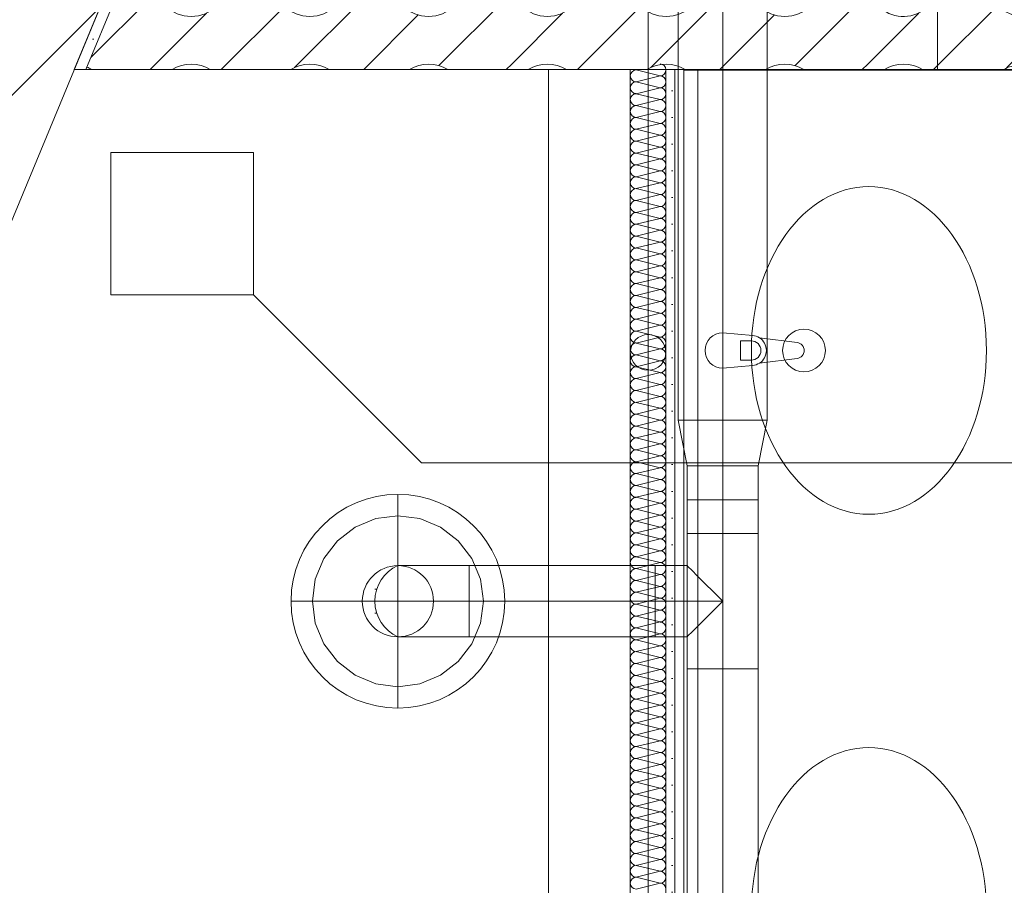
# Model space of a CAD drawing. Header units: metres. Extents: x -89 to 754, y -195 to 69.
# Tile 188 of 256: x 17.31 to 18.69, y 18.95 to 20.16. Entities that reach past the tile are written whole.
import ezdxf

# ---------------------------------------------------------------- set-up
doc = ezdxf.new("R2010")
doc.units = ezdxf.units.M
doc.header["$MEASUREMENT"] = 0
doc.linetypes.add('STRICHPUNKT2', pattern=[12.7, 6.35, -3.175, 0, -3.175])
for name, color, linetype in [('10 Wand außen', 7, 'Continuous'), ('70 Entwässerung_Schmutzwasser', 7, 'Continuous'), ('70 Lüftung', 7, 'Continuous'), ('95 Ausführungsplanung Bemaßung', 7, 'Continuous'), ('Abbruch_70 Entwässerung_Schmutzwasser', 7, 'Continuous'), ('Neubau_10 Wand außen', 7, 'Continuous'), ('Neubau_10 Wand innen', 7, 'Continuous'), ('Neubau_50 Möblierung', 7, 'Continuous'), ('Neubau_95 Ausführungsplanung Bemaßung', 7, 'Continuous')]:
    doc.layers.add(name, color=color, linetype=linetype)
doc.styles.add('ERSTELLTER_STIL_3', font='ARIALN.TTF')
doc.linetypes.add('Abbruch 1', pattern='A,0,[1,995_ARC_230 ERW_GR_EG_2607291.Shx,S=0.001984,R=0,X=0,Y=0],-0.25,0', length=0.25)
doc.dimstyles.new('ERSTELLTER_STIL__4', dxfattribs={"dimtxt": 0.15, "dimasz": 0.095143, "dimexe": 0.18, "dimexo": 0.0625, "dimgap": 0, "dimtad": 1, "dimzin": 0, "dimdsep": 46, "dimtxsty": 'ERSTELLTER_STIL_3', "dimblk": 'ARROWHEAD_6', "dimblk1": 'ARROWHEAD_6', "dimblk2": 'ARROWHEAD_6', "dimcen": 0.09, "dimse1": 1, "dimse2": 1, "dimclrd": 7, "dimclre": 7, "dimclrt": 7, "dimazin": 0, "dimtfac": 1, "dimtdec": 4, "dimtmove": 0, "dimatfit": 3, "dimfxl": 1, "dimtolj": 1, "dimtzin": 0, "dimarcsym": 0})
doc.dimstyles.new('ERSTELLTER_STIL__7', dxfattribs={"dimtxt": 0.125, "dimasz": 0.091787, "dimexe": 0.18, "dimexo": 0.04, "dimgap": 0, "dimtad": 1, "dimtih": 1, "dimtoh": 1, "dimzin": 0, "dimdsep": 46, "dimtxsty": 'ERSTELLTER_STIL_3', "dimblk": 'ARROWHEAD_5', "dimblk1": 'ARROWHEAD_5', "dimblk2": 'ARROWHEAD_5', "dimcen": 0.09, "dimclrd": 7, "dimclre": 7, "dimclrt": 7, "dimazin": 0, "dimtfac": 1, "dimtdec": 4, "dimtmove": 0, "dimatfit": 3, "dimfxl": 1, "dimtolj": 1, "dimtzin": 0, "dimarcsym": 0})
doc.dimstyles.new('ERSTELLTER_STIL__8', dxfattribs={"dimtxt": 0.125, "dimasz": 0.091787, "dimexe": 0.18, "dimexo": 0.04, "dimgap": 0, "dimtad": 1, "dimtih": 1, "dimtoh": 1, "dimzin": 0, "dimdsep": 46, "dimtxsty": 'ERSTELLTER_STIL_3', "dimblk": 'ARROWHEAD_5', "dimblk1": 'ARROWHEAD_5', "dimblk2": 'ARROWHEAD_5', "dimcen": 0.09, "dimclrd": 7, "dimclre": 7, "dimclrt": 7, "dimazin": 0, "dimtfac": 1, "dimtdec": 4, "dimtmove": 2, "dimatfit": 3, "dimfxl": 1, "dimtolj": 1, "dimtzin": 0, "dimarcsym": 0})
pattern_1 = [(0, (0, 0), (0, 0.0375), [0, -0.0375])]

# ---------------------------------------------------------------- blocks, each defined once
blk = doc.blocks.new('*X123')
at = {"layer": '10 Wand außen', "color": 250, "linetype": 'Continuous', "lineweight": 18, "true_color": 0x1f1f1f}
for p, q in [((17.5, 20.3), (17.5322, 20.3322)), ((17.5645, 20.2645), (17.6322, 20.3322)), ((17.5951, 20.1951), (17.7322, 20.3322)), ((17.752, 20.252), (17.8322, 20.3322)), ((17.8618, 20.2618), (17.9322, 20.3322)), ((18, 20.3), (18.0322, 20.3322)), ((18.0645, 20.2645), (18.1322, 20.3322)), ((18.0951, 20.1951), (18.2322, 20.3322)), ((18.252, 20.252), (18.3322, 20.3322)), ((18.3618, 20.2618), (18.4322, 20.3322)), ((18.5, 20.3), (18.5322, 20.3322)), ((17.4798, 20.2798), (17.5, 20.3)), ((17.9312, 20.2312), (18, 20.3)), ((18.4312, 20.2312), (18.5, 20.3)), ((18.5645, 20.2645), (18.5977, 20.2977)), ((17.6951, 20.0951), (17.8382, 20.2382)), ((18.1951, 20.0951), (18.3382, 20.2382)), ((17.4091, 20.1091), (17.5, 20.2)), ((17.5, 20.2), (17.5022, 20.2022)), ((17.8978, 20.0978), (18, 20.2)), ((18, 20.2), (18.0022, 20.2022)), ((18.3978, 20.0978), (18.5, 20.2)), ((18.5, 20.2), (18.5022, 20.2022)), ((18.5951, 20.1951), (18.5977, 20.1977)), ((17.5, 20.1), (17.5715, 20.1715)), ((17.5922, 20.0922), (17.6813, 20.1813)), ((17.7922, 20.0922), (17.8688, 20.1688)), ((18, 20.1), (18.0715, 20.1715)), ((18.0922, 20.0922), (18.1813, 20.1813)), ((18.2922, 20.0922), (18.3688, 20.1688)), ((18.5, 20.1), (18.5715, 20.1715)), ((17.4922, 20.0922), (17.5, 20.1)), ((17.9922, 20.0922), (18, 20.1)), ((18.4922, 20.0922), (18.5, 20.1)), ((18.5922, 20.0922), (18.5977, 20.0977))]:
    blk.add_line(p, q, dxfattribs=at)
for centre in [(17.55, 20.2167), (17.7167, 20.2167), (17.8833, 20.2167), (18.05, 20.2167), (18.2167, 20.2167), (18.3833, 20.2167)]:
    blk.add_circle(centre, 0.05, dxfattribs=at)
for centre, start, end in [((18.55, 20.2167), 17.5996, 342.4004), ((17.55, 20.05), 57.588, 122.412), ((17.7167, 20.05), 57.588, 122.412), ((17.8833, 20.05), 57.588, 122.412), ((18.05, 20.05), 57.588, 122.412), ((18.2167, 20.05), 57.588, 122.412), ((18.3833, 20.05), 57.588, 122.412), ((18.55, 20.05), 57.588, 122.412), ((17.3833, 20.05), 57.588, 66.1548)]:
    blk.add_arc(centre, 0.05, start, end, dxfattribs=at)
blk = doc.blocks.new('*X127')
at = {"layer": 'Neubau_10 Wand außen', "color": 8, "linetype": 'Continuous', "lineweight": 9}
for p, q in [((18.5977, 20.1977), (18.6322, 20.2322)), ((18.5997, 20.2114), (18.5977, 20.2311)), ((18.6691, 20.2321), (18.6669, 20.2114)), ((18.6692, 20.2322), (18.6691, 20.2321)), ((18.6951, 20.0951), (18.8322, 20.2322)), ((18.7642, 20.2321), (18.7642, 20.2322)), ((18.7664, 20.2114), (18.7642, 20.2321)), ((18.8358, 20.2321), (18.8336, 20.2114)), ((18.8358, 20.2322), (18.8358, 20.2321)), ((18.9309, 20.2321), (18.9308, 20.2322)), ((18.9331, 20.2114), (18.9309, 20.2321)), ((18.9312, 20.2312), (18.9322, 20.2322)), ((19.0024, 20.2321), (19.0003, 20.2114)), ((19.0025, 20.2322), (19.0024, 20.2321)), ((19.0976, 20.2321), (19.0975, 20.2322)), ((19.0997, 20.2114), (19.0976, 20.2321)), ((18.5977, 20.2051), (18.5997, 20.2114)), ((18.6669, 20.2114), (18.6734, 20.1917)), ((18.76, 20.1917), (18.7664, 20.2114)), ((18.8336, 20.2114), (18.84, 20.1917)), ((18.9266, 20.1917), (18.9331, 20.2114)), ((19.0003, 20.2114), (19.0067, 20.1917)), ((19.0933, 20.1917), (19.0997, 20.2114)), ((18.8978, 20.0978), (19, 20.2)), ((19, 20.2), (19.0022, 20.2022)), ((19.0951, 20.1951), (19.1077, 20.2077)), ((18.6734, 20.1917), (18.6873, 20.1762)), ((18.7461, 20.1762), (18.76, 20.1917)), ((18.84, 20.1917), (18.8539, 20.1762)), ((18.9127, 20.1762), (18.9266, 20.1917)), ((19.0067, 20.1917), (19.0206, 20.1762)), ((19.0794, 20.1762), (19.0933, 20.1917)), ((18.5977, 20.0977), (18.6813, 20.1813)), ((18.6873, 20.1762), (18.7063, 20.1678)), ((18.7271, 20.1678), (18.7461, 20.1762)), ((18.7922, 20.0922), (18.8688, 20.1688)), ((18.8539, 20.1762), (18.8729, 20.1678)), ((18.8937, 20.1678), (18.9127, 20.1762)), ((19, 20.1), (19.0715, 20.1715)), ((19.0206, 20.1762), (19.0396, 20.1678)), ((19.0604, 20.1678), (19.0794, 20.1762)), ((18.7063, 20.1678), (18.7271, 20.1678)), ((18.8729, 20.1678), (18.8937, 20.1678)), ((19.0396, 20.1678), (19.0604, 20.1678)), ((18.7167, 20.1), (18.6963, 20.0957)), ((18.737, 20.0957), (18.7167, 20.1)), ((18.8833, 20.1), (18.863, 20.0957)), ((18.9037, 20.0957), (18.8833, 20.1)), ((18.9922, 20.0922), (19, 20.1)), ((19.05, 20.1), (19.0297, 20.0957)), ((19.0703, 20.0957), (19.05, 20.1)), ((19.0922, 20.0922), (19.1077, 20.1077)), ((18.6963, 20.0957), (18.6916, 20.0922)), ((18.7418, 20.0922), (18.737, 20.0957)), ((18.863, 20.0957), (18.8582, 20.0922)), ((18.9084, 20.0922), (18.9037, 20.0957)), ((19.0297, 20.0957), (19.0249, 20.0922)), ((19.0751, 20.0922), (19.0703, 20.0957))]:
    blk.add_line(p, q, dxfattribs=at)
blk = doc.blocks.new('Mehrfach Waschbecken 27[38]_1', base_point=(18.2415, 18.5167))
at = {"layer": 'Neubau_50 Möblierung', "color": 254, "linetype": 'Continuous', "lineweight": 18, "true_color": 0xdfdfdf}
for p, q in [((18.2415, 16.9419), (18.2415, 20.0915)), ((18.7615, 20.0915), (18.2415, 20.0915)), ((18.2615, 16.9419), (18.2615, 20.0915)), ((18.3213, 19.7114), (18.3362, 19.7114)), ((18.3213, 19.6842), (18.3213, 19.7114)), ((18.3362, 19.6842), (18.3213, 19.6842))]:
    blk.add_line(p, q, dxfattribs=at)
at = {"layer": 'Neubau_50 Möblierung', "color": 254, "linetype": 'Continuous', "lineweight": 18, "true_color": 0xdfdfdf, "flags": 128}
blk.add_lwpolyline([(18.2964, 19.6728), (18.3383, 19.6768, 0.12102), (18.3478, 19.6801), (18.4008, 19.6867, 0.882566), (18.4008, 19.7089), (18.3478, 19.7155, 0.12102), (18.3383, 19.7188), (18.2964, 19.7228, 1)], format="xyb", close=True, dxfattribs=at)
at = {"layer": 'Neubau_50 Möblierung', "color": 254, "linetype": 'Continuous', "lineweight": 18, "true_color": 0xdfdfdf}
blk.add_circle((18.4103, 19.6978), 0.03, dxfattribs=at)
for centre, radius, start, end in [((18.3364, 19.6978), 0.0211, 302.771, 57.229), ((18.3362, 19.6978), 0.0136, 270, 90)]:
    blk.add_arc(centre, radius, start, end, dxfattribs=at)
for centre in [(18.5014, 19.6978), (18.5014, 18.9104)]:
    blk.add_ellipse(centre, major_axis=(0, 0.23), ratio=0.717391, dxfattribs=at)
blk = doc.blocks.new('*X462')
at = {"layer": 'Neubau_10 Wand innen', "color": 8, "linetype": 'Continuous', "lineweight": 9}
for p, q in [((18.177, 20.0922), (18.1748, 20.0917)), ((18.2082, 20.0833), (18.1748, 20.0917)), ((18.2082, 20.0833), (18.1748, 20.075)), ((18.2082, 20.0667), (18.1748, 20.075)), ((18.2082, 20.0667), (18.1748, 20.0583)), ((18.2082, 20.05), (18.1748, 20.0583)), ((18.2082, 20.05), (18.1748, 20.0417)), ((18.2082, 20.0333), (18.1748, 20.0417)), ((18.2082, 20.0333), (18.1748, 20.025)), ((18.2082, 20.0167), (18.1748, 20.025)), ((18.2082, 20.0167), (18.1748, 20.0083)), ((18.2082, 20), (18.1748, 20.0083)), ((18.2082, 20), (18.1748, 19.9917)), ((18.2082, 19.9833), (18.1748, 19.9917)), ((18.2082, 19.9833), (18.1748, 19.975)), ((18.2082, 19.9667), (18.1748, 19.975)), ((18.2082, 19.9667), (18.1748, 19.9583)), ((18.2082, 19.95), (18.1748, 19.9583)), ((18.2082, 19.95), (18.1748, 19.9417)), ((18.2082, 19.9333), (18.1748, 19.9417)), ((18.2082, 19.9333), (18.1748, 19.925)), ((18.2082, 19.9167), (18.1748, 19.925)), ((18.2082, 19.9167), (18.1748, 19.9083)), ((18.2082, 19.9), (18.1748, 19.9083)), ((18.2082, 19.9), (18.1748, 19.8917)), ((18.2082, 19.8833), (18.1748, 19.8917)), ((18.2082, 19.8833), (18.1748, 19.875)), ((18.2082, 19.8667), (18.1748, 19.875)), ((18.2082, 19.8667), (18.1748, 19.8583)), ((18.2082, 19.85), (18.1748, 19.8583)), ((18.2082, 19.85), (18.1748, 19.8417)), ((18.2082, 19.8333), (18.1748, 19.8417)), ((18.2082, 19.8333), (18.1748, 19.825)), ((18.2082, 19.8167), (18.1748, 19.825)), ((18.2082, 19.8167), (18.1748, 19.8083)), ((18.2082, 19.8), (18.1748, 19.8083)), ((18.2082, 19.8), (18.1748, 19.7917)), ((18.2082, 19.7833), (18.1748, 19.7917)), ((18.2082, 19.7833), (18.1748, 19.775)), ((18.2082, 19.7667), (18.1748, 19.775)), ((18.2082, 19.7667), (18.1748, 19.7583)), ((18.2082, 19.75), (18.1748, 19.7583)), ((18.2082, 19.75), (18.1748, 19.7417)), ((18.2082, 19.7333), (18.1748, 19.7417)), ((18.2082, 19.7333), (18.1748, 19.725)), ((18.2082, 19.7167), (18.1748, 19.725)), ((18.2082, 19.7167), (18.1748, 19.7083)), ((18.2082, 19.7), (18.1748, 19.7083)), ((18.2082, 19.7), (18.1748, 19.6917)), ((18.2082, 19.6833), (18.1748, 19.6917)), ((18.2082, 19.6833), (18.1748, 19.675)), ((18.2082, 19.6667), (18.1748, 19.675)), ((18.2082, 19.6667), (18.1748, 19.6583)), ((18.2082, 19.65), (18.1748, 19.6583)), ((18.2082, 19.65), (18.1748, 19.6417)), ((18.2082, 19.6333), (18.1748, 19.6417)), ((18.2082, 19.6333), (18.1748, 19.625)), ((18.2082, 19.6167), (18.1748, 19.625)), ((18.2082, 19.6167), (18.1748, 19.6083)), ((18.2082, 19.6), (18.1748, 19.6083)), ((18.2082, 19.6), (18.1748, 19.5917)), ((18.2082, 19.5833), (18.1748, 19.5917)), ((18.2082, 19.5833), (18.1748, 19.575)), ((18.2082, 19.5667), (18.1748, 19.575)), ((18.2082, 19.5667), (18.1748, 19.5583)), ((18.2082, 19.55), (18.1748, 19.5583)), ((18.2082, 19.55), (18.1748, 19.5417)), ((18.2082, 19.5333), (18.1748, 19.5417)), ((18.2082, 19.5333), (18.1748, 19.525)), ((18.2082, 19.5167), (18.1748, 19.525)), ((18.2082, 19.5167), (18.1748, 19.5083)), ((18.2082, 19.5), (18.1748, 19.5083)), ((18.2082, 19.5), (18.1748, 19.4917)), ((18.2082, 19.4833), (18.1748, 19.4917)), ((18.2082, 19.4833), (18.1748, 19.475)), ((18.2082, 19.4667), (18.1748, 19.475)), ((18.2082, 19.4667), (18.1748, 19.4583)), ((18.2082, 19.45), (18.1748, 19.4583)), ((18.2082, 19.45), (18.1748, 19.4417)), ((18.2082, 19.4333), (18.1748, 19.4417)), ((18.2082, 19.4333), (18.1748, 19.425)), ((18.2082, 19.4167), (18.1748, 19.425)), ((18.2082, 19.4167), (18.1748, 19.4083)), ((18.2082, 19.4), (18.1748, 19.4083)), ((18.2082, 19.4), (18.1748, 19.3917)), ((18.2082, 19.3833), (18.1748, 19.3917)), ((18.2082, 19.3833), (18.1748, 19.375)), ((18.2082, 19.3667), (18.1748, 19.375)), ((18.2082, 19.3667), (18.1748, 19.3583)), ((18.2082, 19.35), (18.1748, 19.3583)), ((18.2082, 19.35), (18.1748, 19.3417)), ((18.2082, 19.3333), (18.1748, 19.3417)), ((18.2082, 19.3333), (18.1748, 19.325)), ((18.2082, 19.3167), (18.1748, 19.325)), ((18.2082, 19.3167), (18.1748, 19.3083)), ((18.2082, 19.3), (18.1748, 19.3083)), ((18.2082, 19.3), (18.1748, 19.2917)), ((18.2082, 19.2833), (18.1748, 19.2917)), ((18.2082, 19.2833), (18.1748, 19.275)), ((18.2082, 19.2667), (18.1748, 19.275)), ((18.2082, 19.2667), (18.1748, 19.2583)), ((18.2082, 19.25), (18.1748, 19.2583)), ((18.2082, 19.25), (18.1748, 19.2417)), ((18.2082, 19.2333), (18.1748, 19.2417)), ((18.2082, 19.2333), (18.1748, 19.225)), ((18.2082, 19.2167), (18.1748, 19.225)), ((18.2082, 19.2167), (18.1748, 19.2083)), ((18.2082, 19.2), (18.1748, 19.2083)), ((18.2082, 19.2), (18.1748, 19.1917)), ((18.2082, 19.1833), (18.1748, 19.1917)), ((18.2082, 19.1833), (18.1748, 19.175)), ((18.2082, 19.1667), (18.1748, 19.175)), ((18.2082, 19.1667), (18.1748, 19.1583)), ((18.2082, 19.15), (18.1748, 19.1583)), ((18.2082, 19.15), (18.1748, 19.1417)), ((18.2082, 19.1333), (18.1748, 19.1417)), ((18.2082, 19.1333), (18.1748, 19.125)), ((18.2082, 19.1167), (18.1748, 19.125)), ((18.2082, 19.1167), (18.1748, 19.1083)), ((18.2082, 19.1), (18.1748, 19.1083)), ((18.2082, 19.1), (18.1748, 19.0917)), ((18.2082, 19.0833), (18.1748, 19.0917)), ((18.2082, 19.0833), (18.1748, 19.075)), ((18.2082, 19.0667), (18.1748, 19.075)), ((18.2082, 19.0667), (18.1748, 19.0583)), ((18.2082, 19.05), (18.1748, 19.0583)), ((18.2082, 19.05), (18.1748, 19.0417)), ((18.2082, 19.0333), (18.1748, 19.0417)), ((18.2082, 19.0333), (18.1748, 19.025)), ((18.2082, 19.0167), (18.1748, 19.025)), ((18.2082, 19.0167), (18.1748, 19.0083)), ((18.2082, 19), (18.1748, 19.0083)), ((18.2082, 19), (18.1748, 18.9917)), ((18.2082, 18.9833), (18.1748, 18.9917)), ((18.2082, 18.9833), (18.1748, 18.975)), ((18.2082, 18.9667), (18.1748, 18.975)), ((18.2082, 18.9667), (18.1748, 18.9583)), ((18.2082, 18.95), (18.1748, 18.9583)), ((18.2082, 18.95), (18.1748, 18.9417))]:
    blk.add_line(p, q, dxfattribs=at)
for centre, start, end in [((18.2082, 20.0917), 3.7437, 90), ((18.1748, 20.0833), 90, 180), ((18.1748, 20.1), 249.1809, 270), ((18.2082, 20.0917), 270, 0), ((18.1748, 20.0833), 180, 270), ((18.1748, 20.0667), 90, 180), ((18.2082, 20.075), 0, 90), ((18.2082, 20.075), 270, 0), ((18.1748, 20.0667), 180, 270), ((18.1748, 20.05), 90, 180), ((18.2082, 20.0583), 0, 90), ((18.2082, 20.0583), 270, 0), ((18.1748, 20.05), 180, 270), ((18.2082, 20.0417), 0, 90), ((18.1748, 20.0333), 90, 180), ((18.1748, 20.0333), 180, 270), ((18.2082, 20.0417), 270, 0), ((18.2082, 20.025), 0, 90), ((18.1748, 20.0167), 90, 180), ((18.1748, 20.0167), 180, 270), ((18.2082, 20.025), 270, 0), ((18.2082, 20.0083), 0, 90), ((18.1748, 20), 90, 180), ((18.2082, 20.0083), 270, 0), ((18.1748, 20), 180, 270), ((18.1748, 19.9833), 90, 180), ((18.2082, 19.9917), 0, 90), ((18.2082, 19.9917), 270, 0), ((18.1748, 19.9833), 180, 270), ((18.1748, 19.9667), 90, 180), ((18.2082, 19.975), 0, 90), ((18.2082, 19.975), 270, 0), ((18.1748, 19.9667), 180, 270), ((18.2082, 19.9583), 0, 90), ((18.1748, 19.95), 90, 180), ((18.1748, 19.95), 180, 270), ((18.2082, 19.9583), 270, 0), ((18.2082, 19.9417), 0, 90), ((18.1748, 19.9333), 90, 180), ((18.1748, 19.9333), 180, 270), ((18.2082, 19.9417), 270, 0), ((18.2082, 19.925), 0, 90), ((18.1748, 19.9167), 90, 180), ((18.2082, 19.925), 270, 0), ((18.1748, 19.9167), 180, 270), ((18.1748, 19.9), 90, 180), ((18.2082, 19.9083), 0, 90), ((18.2082, 19.9083), 270, 0), ((18.1748, 19.9), 180, 270), ((18.1748, 19.8833), 90, 180), ((18.2082, 19.8917), 0, 90), ((18.2082, 19.8917), 270, 0), ((18.1748, 19.8833), 180, 270), ((18.2082, 19.875), 0, 90), ((18.1748, 19.8667), 90, 180), ((18.1748, 19.8667), 180, 270), ((18.2082, 19.875), 270, 0), ((18.2082, 19.8583), 0, 90), ((18.1748, 19.85), 90, 180), ((18.1748, 19.85), 180, 270), ((18.2082, 19.8583), 270, 0), ((18.2082, 19.8417), 0, 90), ((18.1748, 19.8333), 90, 180), ((18.2082, 19.8417), 270, 0), ((18.1748, 19.8333), 180, 270), ((18.1748, 19.8167), 90, 180), ((18.2082, 19.825), 0, 90), ((18.2082, 19.825), 270, 0), ((18.1748, 19.8167), 180, 270), ((18.2082, 19.8083), 0, 90), ((18.1748, 19.8), 90, 180), ((18.1748, 19.8), 180, 270), ((18.2082, 19.8083), 270, 0), ((18.2082, 19.7917), 0, 90), ((18.1748, 19.7833), 90, 180), ((18.1748, 19.7833), 180, 270), ((18.2082, 19.7917), 270, 0), ((18.2082, 19.775), 0, 90), ((18.1748, 19.7667), 90, 180), ((18.2082, 19.775), 270, 0), ((18.1748, 19.7667), 180, 270), ((18.1748, 19.75), 90, 180), ((18.2082, 19.7583), 0, 90), ((18.2082, 19.7583), 270, 0), ((18.1748, 19.75), 180, 270), ((18.1748, 19.7333), 90, 180), ((18.2082, 19.7417), 0, 90), ((18.2082, 19.7417), 270, 0), ((18.1748, 19.7333), 180, 270), ((18.2082, 19.725), 0, 90), ((18.1748, 19.7167), 90, 180), ((18.1748, 19.7167), 180, 270), ((18.2082, 19.725), 270, 0), ((18.2082, 19.7083), 0, 90), ((18.1748, 19.7), 90, 180), ((18.1748, 19.7), 180, 270), ((18.2082, 19.7083), 270, 0), ((18.2082, 19.6917), 0, 90), ((18.1748, 19.6833), 90, 180), ((18.2082, 19.6917), 270, 0), ((18.1748, 19.6833), 180, 270), ((18.1748, 19.6667), 90, 180), ((18.2082, 19.675), 0, 90), ((18.2082, 19.675), 270, 0), ((18.1748, 19.6667), 180, 270), ((18.1748, 19.65), 90, 180), ((18.2082, 19.6583), 0, 90), ((18.2082, 19.6583), 270, 0), ((18.1748, 19.65), 180, 270), ((18.2082, 19.6417), 0, 90), ((18.1748, 19.6333), 90, 180), ((18.1748, 19.6333), 180, 270), ((18.2082, 19.6417), 270, 0), ((18.2082, 19.625), 0, 90), ((18.1748, 19.6167), 90, 180), ((18.1748, 19.6167), 180, 270), ((18.2082, 19.625), 270, 0), ((18.2082, 19.6083), 0, 90), ((18.1748, 19.6), 90, 180), ((18.2082, 19.6083), 270, 0), ((18.1748, 19.6), 180, 270), ((18.1748, 19.5833), 90, 180), ((18.2082, 19.5917), 0, 90), ((18.2082, 19.5917), 270, 0), ((18.1748, 19.5833), 180, 270), ((18.1748, 19.5667), 90, 180), ((18.2082, 19.575), 0, 90), ((18.2082, 19.575), 270, 0), ((18.1748, 19.5667), 180, 270), ((18.2082, 19.5583), 0, 90), ((18.1748, 19.55), 90, 180), ((18.1748, 19.55), 180, 270), ((18.2082, 19.5583), 270, 0), ((18.2082, 19.5417), 0, 90), ((18.1748, 19.5333), 90, 180), ((18.1748, 19.5333), 180, 270), ((18.2082, 19.5417), 270, 0), ((18.2082, 19.525), 0, 90), ((18.1748, 19.5167), 90, 180), ((18.2082, 19.525), 270, 0), ((18.1748, 19.5167), 180, 270), ((18.1748, 19.5), 90, 180), ((18.2082, 19.5083), 0, 90), ((18.2082, 19.5083), 270, 0), ((18.1748, 19.5), 180, 270), ((18.1748, 19.4833), 90, 180), ((18.2082, 19.4917), 0, 90), ((18.2082, 19.4917), 270, 0), ((18.1748, 19.4833), 180, 270), ((18.2082, 19.475), 0, 90), ((18.1748, 19.4667), 90, 180), ((18.1748, 19.4667), 180, 270), ((18.2082, 19.475), 270, 0), ((18.2082, 19.4583), 0, 90), ((18.1748, 19.45), 90, 180), ((18.1748, 19.45), 180, 270), ((18.2082, 19.4583), 270, 0), ((18.2082, 19.4417), 0, 90), ((18.1748, 19.4333), 90, 180), ((18.2082, 19.4417), 270, 0), ((18.1748, 19.4333), 180, 270), ((18.1748, 19.4167), 90, 180), ((18.2082, 19.425), 0, 90), ((18.2082, 19.425), 270, 0), ((18.1748, 19.4167), 180, 270), ((18.1748, 19.4), 90, 180), ((18.2082, 19.4083), 0, 90), ((18.2082, 19.4083), 270, 0), ((18.1748, 19.4), 180, 270), ((18.2082, 19.3917), 0, 90), ((18.1748, 19.3833), 90, 180), ((18.1748, 19.3833), 180, 270), ((18.2082, 19.3917), 270, 0), ((18.2082, 19.375), 0, 90), ((18.1748, 19.3667), 90, 180), ((18.1748, 19.3667), 180, 270), ((18.2082, 19.375), 270, 0), ((18.2082, 19.3583), 0, 90), ((18.1748, 19.35), 90, 180), ((18.2082, 19.3583), 270, 0), ((18.1748, 19.35), 180, 270), ((18.1748, 19.3333), 90, 180), ((18.2082, 19.3417), 0, 90), ((18.2082, 19.3417), 270, 0), ((18.1748, 19.3333), 180, 270), ((18.1748, 19.3167), 90, 180), ((18.2082, 19.325), 0, 90), ((18.2082, 19.325), 270, 0), ((18.1748, 19.3167), 180, 270), ((18.2082, 19.3083), 0, 90), ((18.1748, 19.3), 90, 180), ((18.1748, 19.3), 180, 270), ((18.2082, 19.3083), 270, 0), ((18.2082, 19.2917), 0, 90), ((18.1748, 19.2833), 90, 180), ((18.1748, 19.2833), 180, 270), ((18.2082, 19.2917), 270, 0), ((18.2082, 19.275), 0, 90), ((18.1748, 19.2667), 90, 180), ((18.2082, 19.275), 270, 0), ((18.1748, 19.2667), 180, 270), ((18.1748, 19.25), 90, 180), ((18.2082, 19.2583), 0, 90), ((18.2082, 19.2583), 270, 0), ((18.1748, 19.25), 180, 270), ((18.2082, 19.2417), 0, 90), ((18.1748, 19.2333), 90, 180), ((18.1748, 19.2333), 180, 270), ((18.2082, 19.2417), 270, 0), ((18.2082, 19.225), 0, 90), ((18.1748, 19.2167), 90, 180), ((18.1748, 19.2167), 180, 270), ((18.2082, 19.225), 270, 0), ((18.2082, 19.2083), 0, 90), ((18.1748, 19.2), 90, 180), ((18.2082, 19.2083), 270, 0), ((18.1748, 19.2), 180, 270), ((18.1748, 19.1833), 90, 180), ((18.2082, 19.1917), 0, 90), ((18.2082, 19.1917), 270, 0), ((18.1748, 19.1833), 180, 270), ((18.1748, 19.1667), 90, 180), ((18.2082, 19.175), 0, 90), ((18.2082, 19.175), 270, 0), ((18.1748, 19.1667), 180, 270), ((18.2082, 19.1583), 0, 90), ((18.1748, 19.15), 90, 180), ((18.1748, 19.15), 180, 270), ((18.2082, 19.1583), 270, 0), ((18.2082, 19.1417), 0, 90), ((18.1748, 19.1333), 90, 180), ((18.1748, 19.1333), 180, 270), ((18.2082, 19.1417), 270, 0), ((18.2082, 19.125), 0, 90), ((18.1748, 19.1167), 90, 180), ((18.2082, 19.125), 270, 0), ((18.1748, 19.1167), 180, 270), ((18.1748, 19.1), 90, 180), ((18.2082, 19.1083), 0, 90), ((18.2082, 19.1083), 270, 0), ((18.1748, 19.1), 180, 270), ((18.1748, 19.0833), 90, 180), ((18.2082, 19.0917), 0, 90), ((18.2082, 19.0917), 270, 0), ((18.1748, 19.0833), 180, 270), ((18.2082, 19.075), 0, 90), ((18.1748, 19.0667), 90, 180), ((18.1748, 19.0667), 180, 270), ((18.2082, 19.075), 270, 0), ((18.2082, 19.0583), 0, 90), ((18.1748, 19.05), 90, 180), ((18.1748, 19.05), 180, 270), ((18.2082, 19.0583), 270, 0), ((18.2082, 19.0417), 0, 90), ((18.1748, 19.0333), 90, 180), ((18.2082, 19.0417), 270, 0), ((18.1748, 19.0333), 180, 270), ((18.1748, 19.0167), 90, 180), ((18.2082, 19.025), 0, 90), ((18.2082, 19.025), 270, 0), ((18.1748, 19.0167), 180, 270), ((18.1748, 19), 90, 180), ((18.2082, 19.0083), 0, 90), ((18.2082, 19.0083), 270, 0), ((18.1748, 19), 180, 270), ((18.2082, 18.9917), 0, 90), ((18.1748, 18.9833), 90, 180), ((18.1748, 18.9833), 180, 270), ((18.2082, 18.9917), 270, 0), ((18.2082, 18.975), 0, 90), ((18.1748, 18.9667), 90, 180), ((18.1748, 18.9667), 180, 270), ((18.2082, 18.975), 270, 0), ((18.2082, 18.9583), 0, 90), ((18.1748, 18.95), 90, 180), ((18.2082, 18.9583), 270, 0), ((18.1748, 18.95), 180, 270), ((18.2082, 18.9417), 0, 90)]:
    blk.add_arc(centre, 0.00833, start, end, dxfattribs=at)
blk = doc.blocks.new('*D609')
at = {"layer": '95 Ausführungsplanung Bemaßung', "color": 7, "linetype": 'Continuous', "lineweight": 9}
for p, q in [((18.2509, 24.7735), (18.2796, 24.8429)), ((18.278, 24.7081), (18.2238, 24.839)), ((18.3376, 24.7376), (18.1642, 24.8095)), ((14.989, 16.8987), (18.2509, 24.7735)), ((14.9619, 16.9641), (15.0161, 16.8333)), ((15.0758, 16.8628), (14.9023, 16.9346)), ((14.9603, 16.8293), (14.989, 16.8987))]:
    blk.add_line(p, q, dxfattribs=at)
at = {"layer": '95 Ausführungsplanung Bemaßung', "color": 7, "lineweight": 9, "insert": (16.5476, 20.6487), "char_height": 0.15, "attachment_point": 7, "rotation": 67.5, "style": 'ERSTELLTER_STIL_3'}
blk.add_mtext('\\A1;{\\pql;\\fArial Narrow|b0|i0|c0|p0;\\W1.000000;8,52\\fArial Narrow|b0|i0|c0|p0;\\W1.000000;\\A1{\\H.66x;\\S5^  ;}}', dxfattribs=at)
blk = doc.blocks.new('ARROWHEAD_6')
at = {"color": 0, "linetype": 'Continuous', "lineweight": 0}
for p, q in [((-0.5, -0.5), (0.5, 0.5)), ((0, 0), (-1, 0))]:
    blk.add_line(p, q, dxfattribs=at)
blk = doc.blocks.new('*D626')
at = {"layer": 'Neubau_95 Ausführungsplanung Bemaßung', "linetype": 'Continuous', "lineweight": 9}
for points in [[(15.6641, 17.5953), (15.5845, 17.65), (15.5678, 17.6029)], [(14.4168, 16.7619), (14.4466, 16.8538), (14.3967, 16.8564)]]:
    blk.add_hatch(color=7, dxfattribs=at).paths.add_polyline_path(points)
at = {"layer": 'Neubau_95 Ausführungsplanung Bemaßung', "color": 7, "linetype": 'Continuous', "lineweight": 9}
for p, q in [((15.5678, 17.6029), (15.5845, 17.65)), ((15.6641, 17.5953), (15.5845, 17.65)), ((15.6641, 17.5953), (15.5678, 17.6029)), ((14.3967, 16.8564), (14.4466, 16.8538)), ((14.4168, 16.7619), (14.3967, 16.8564)), ((14.4168, 16.7619), (14.4466, 16.8538))]:
    blk.add_line(p, q, dxfattribs=at)
blk.add_arc((15.3189, 16.7619), 0.9021, 73.4289, 174.0711, dxfattribs=at)
at = {"layer": 'Neubau_95 Ausführungsplanung Bemaßung', "color": 7, "lineweight": 9, "char_height": 0.125, "attachment_point": 7, "style": 'ERSTELLTER_STIL_3'}
for s, insert in [('\\A1;{\\pql;\\fArial Narrow|b0|i0|c0|p0;\\W1.000000;ca. 112,50°}', (13.774, 17.6731)), ('\\A1;{\\pql;\\fArial Narrow|b0|i0|c0|p0;\\W1.000000;parallel zum Bestand}', (13.774, 17.4981))]:
    blk.add_mtext(s, dxfattribs=dict(at, insert=insert))
blk = doc.blocks.new('ARROWHEAD_5')
at = {"linetype": 'Continuous', "lineweight": 0}
blk.add_hatch(color=0, dxfattribs=at).paths.add_polyline_path([(-1, 0.2679), (0, 0), (-1, -0.2679)])
at = {"color": 0, "linetype": 'Continuous', "lineweight": 0}
blk.add_line((0, 0), (-1, 0), dxfattribs=at)
blk = doc.blocks.new('*D627')
at = {"layer": 'Neubau_95 Ausführungsplanung Bemaßung', "linetype": 'Continuous', "lineweight": 9}
for points in [[(17.3933, 24.6369), (17.372, 24.5427), (17.422, 24.5447)], [(18.1264, 23.5398), (18.0521, 23.6016), (18.0312, 23.5562)]]:
    blk.add_hatch(color=7, dxfattribs=at).paths.add_polyline_path(points)
at = {"layer": 'Neubau_95 Ausführungsplanung Bemaßung', "color": 7, "linetype": 'Continuous', "lineweight": 9}
for p, q in [((17.3933, 24.6369), (17.372, 24.5427)), ((17.3933, 24.6369), (17.422, 24.5447)), ((17.422, 24.5447), (17.372, 24.5427)), ((18.0312, 23.5562), (18.0521, 23.6016)), ((18.1264, 23.5398), (18.0521, 23.6016)), ((18.1264, 23.5398), (18.0312, 23.5562))]:
    blk.add_line(p, q, dxfattribs=at)
blk.add_arc((18.5808, 24.6369), 1.1875, 184.503, 242.997, dxfattribs=at)
at = {"layer": 'Neubau_95 Ausführungsplanung Bemaßung', "color": 7, "lineweight": 9, "char_height": 0.125, "attachment_point": 7, "style": 'ERSTELLTER_STIL_3'}
for s, insert in [('\\A1;{\\pql;\\fArial Narrow|b0|i0|c0|p0;\\W1.000000;ca. 67,50°}', (16.2832, 23.9327)), ('\\A1;{\\pql;\\fArial Narrow|b0|i0|c0|p0;\\W1.000000;parallel zum Bestand}', (16.2832, 23.7577))]:
    blk.add_mtext(s, dxfattribs=dict(at, insert=insert))
blk = doc.blocks.new('*D628')
at = {"layer": 'Neubau_95 Ausführungsplanung Bemaßung', "linetype": 'Continuous', "lineweight": 9}
for points in [[(7.0195, 24.6369), (6.9901, 24.5449), (7.04, 24.5425)], [(5.6482, 23.7207), (5.7275, 23.6655), (5.7445, 23.7126)]]:
    blk.add_hatch(color=7, dxfattribs=at).paths.add_polyline_path(points)
at = {"layer": 'Neubau_95 Ausführungsplanung Bemaßung', "color": 7, "linetype": 'Continuous', "lineweight": 9}
for p, q in [((7.0195, 24.6369), (6.9901, 24.5449)), ((7.0195, 24.6369), (7.04, 24.5425)), ((7.04, 24.5425), (6.9901, 24.5449)), ((5.6482, 23.7207), (5.7445, 23.7126)), ((5.6482, 23.7207), (5.7275, 23.6655)), ((5.7445, 23.7126), (5.7275, 23.6655))]:
    blk.add_line(p, q, dxfattribs=at)
blk.add_arc((6.0277, 24.6369), 0.9917, 252.8923, 354.6077, dxfattribs=at)
at = {"layer": 'Neubau_95 Ausführungsplanung Bemaßung', "color": 7, "lineweight": 9, "char_height": 0.125, "attachment_point": 7, "style": 'ERSTELLTER_STIL_3'}
for s, insert in [('\\A1;{\\pql;\\fArial Narrow|b0|i0|c0|p0;\\W1.000000;ca. 112,50°}', (5.9724, 23.5834)), ('\\A1;{\\pql;\\fArial Narrow|b0|i0|c0|p0;\\W1.000000;parallel zum Bestand}', (5.9724, 23.4084))]:
    blk.add_mtext(s, dxfattribs=dict(at, insert=insert))
blk = doc.blocks.new('*D789')
at = {"layer": '95 Ausführungsplanung Bemaßung', "color": 7, "linetype": 'Continuous', "lineweight": 9}
for p, q in [((16.6362, 19.2362), (16.7081, 19.4097)), ((16.5788, 19.3074), (16.7097, 19.3616)), ((16.7376, 19.3501), (16.6067, 19.2959)), ((16.6443, 19.3345), (16.6721, 19.323)), ((16.6721, 19.323), (17.0094, 19.1833)), ((16.9734, 19.0965), (17.0453, 19.27)), ((16.9439, 19.1562), (17.0748, 19.2104)), ((17.0094, 19.1833), (17.0788, 19.1545))]:
    blk.add_line(p, q, dxfattribs=at)
at = {"layer": '95 Ausführungsplanung Bemaßung', "color": 7, "lineweight": 9, "insert": (16.7307, 19.3231), "char_height": 0.15, "attachment_point": 7, "rotation": 337.5, "style": 'ERSTELLTER_STIL_3'}
blk.add_mtext('\\A1;{\\pql;\\fArial Narrow|b0|i0|c0|p0;\\W1.000000;36\\fArial Narrow|b0|i0|c0|p0;\\W1.000000;\\A1{\\H.66x;\\S5^  ;}}', dxfattribs=at)

msp = doc.modelspace()

# ---------------------------------------------------------------- hatches: boundary and pattern name
at = {"layer": '10 Wand außen', "linetype": 'Continuous', "lineweight": 18, "true_color": 0x1f1f1f}
h = msp.add_hatch(dxfattribs=at)
h.set_pattern_fill('Mauerziegel_HLz_4_0001', color=250, style=0, pattern_type=2)
h.set_pattern_definition([(45, (0, 0), (-0.106066, 0.106066), [])])
h.paths.add_polyline_path([(18.8225, 24.5144), (16.577, 19.0932), (16.7156, 19.0358), (16.7802, 19.009), (16.9142, 18.9536), (19.0664, 24.1494)])
h = msp.add_hatch(dxfattribs=at)
h.set_pattern_fill('Gips_0001', color=250, style=0, pattern_type=2)
h.set_pattern_definition([(45, (0, 0), (-0.01767767, 0.01767767), [0, -0.025])])
h.paths.add_polyline_path([(17.5015, 20.3322), (17.4853, 20.3322), (17.3859, 20.0922), (17.4021, 20.0922)])
at = {"layer": 'Neubau_10 Wand innen', "linetype": 'Continuous', "lineweight": 9}
h = msp.add_hatch(dxfattribs=at)
h.set_pattern_fill('Gipskarton_0001', color=8, style=0, pattern_type=2)
h.set_pattern_definition(pattern_1)
h.paths.add_polyline_path([(18.229, 16.9419), (18.229, 20.0922), (18.2165, 20.0922), (18.2165, 16.9419)])
h = msp.add_hatch(dxfattribs=at)
h.set_pattern_fill('Gipskarton_0001', color=8, style=0, pattern_type=2)
h.set_pattern_definition(pattern_1)
h.paths.add_polyline_path([(18.2415, 16.9419), (18.2415, 20.0922), (18.229, 20.0922), (18.229, 16.9419)])

# ---------------------------------------------------------------- linework, layer by layer
at = {"layer": '10 Wand außen', "color": 7, "linetype": 'Continuous', "lineweight": 9}
for p, q in [((17.4853, 20.3322), (17.3859, 20.0922)), ((17.4853, 20.3322), (17.3859, 20.0922)), ((17.4021, 20.0922), (17.5015, 20.3322)), ((17.4021, 20.0922), (17.5015, 20.3322)), ((18.5977, 20.2322), (18.5977, 20.1622)), ((18.5977, 20.1622), (18.5977, 20.0922)), ((17.3859, 20.0922), (17.4021, 20.0922))]:
    msp.add_line(p, q, dxfattribs=at)
at = {"layer": '10 Wand außen', "color": 7, "linetype": 'Continuous', "lineweight": 9, "flags": 128}
for points in [[(16.9142, 18.9536), (19.0664, 24.1494)], [(17.4853, 20.3322), (17.3859, 20.0922)], [(17.3859, 20.0922), (18.5977, 20.0922)], [(18.1665, 20.0922), (18.0515, 20.0922)], [(18.0515, 20.0922), (18.0515, 16.9419)], [(18.1665, 18.6344), (18.1665, 20.0922)]]:
    msp.add_lwpolyline(points, dxfattribs=at)
at = {"layer": '70 Entwässerung_Schmutzwasser', "color": 34, "linetype": 'Continuous', "lineweight": 18, "true_color": 0xa85100}
msp.add_line((18.1915, 17.3352), (18.1915, 20.4261), dxfattribs=at)
msp.add_circle((18.1915, 19.6951), 0.025, dxfattribs=at)
at = {"layer": '70 Lüftung', "color": 2, "linetype": 'Continuous', "lineweight": 18}
for p, q in [((18.2337, 20.3824), (18.2337, 19.5998)), ((18.3587, 19.5998), (18.3587, 20.3824)), ((18.3587, 19.5998), (18.2337, 19.5998)), ((18.2462, 19.5358), (18.2337, 19.5998)), ((18.2703, 19.5998), (18.2337, 19.5998)), ((18.3221, 19.5998), (18.2703, 19.5998)), ((18.3587, 19.5998), (18.3221, 19.5998)), ((18.3462, 19.5358), (18.3587, 19.5998)), ((18.2462, 19.5358), (18.2462, 19.4408)), ((18.2462, 19.5358), (18.2755, 19.5358)), ((18.3462, 19.5358), (18.2462, 19.5358)), ((18.2755, 19.5358), (18.3169, 19.5358)), ((18.3169, 19.5358), (18.3462, 19.5358)), ((18.3462, 19.4408), (18.3462, 19.5358)), ((18.2462, 19.4883), (18.3462, 19.4883)), ((18.2462, 19.4408), (18.2462, 19.2508)), ((18.2462, 19.4408), (18.2755, 19.4408)), ((18.2462, 19.4408), (18.2755, 19.4408)), ((18.2755, 19.4408), (18.3169, 19.4408)), ((18.2755, 19.4408), (18.3169, 19.4408)), ((18.3169, 19.4408), (18.3462, 19.4408)), ((18.3169, 19.4408), (18.3462, 19.4408)), ((18.3462, 19.2508), (18.3462, 19.4408)), ((17.8436, 19.3958), (17.8402, 19.3958)), ((17.8536, 19.3958), (17.8436, 19.3958)), ((17.8694, 19.3958), (17.8536, 19.3958)), ((17.8902, 19.3958), (17.8694, 19.3958)), ((17.9143, 19.3958), (17.8902, 19.3958)), ((17.9402, 19.3958), (17.9143, 19.3958)), ((17.9402, 19.3958), (17.9402, 19.2958)), ((18.2012, 19.3958), (17.9402, 19.3958)), ((17.9402, 19.3958), (17.9402, 19.3666)), ((18.2012, 19.3958), (18.2012, 19.3941)), ((18.2462, 19.3958), (18.2012, 19.3958)), ((18.2012, 19.3958), (18.2012, 19.3666)), ((18.2012, 19.3941), (18.2012, 19.3892)), ((18.2462, 19.3958), (18.2479, 19.3941)), ((18.2479, 19.3941), (18.2529, 19.3892)), ((18.2012, 19.3892), (18.2012, 19.3812)), ((18.2012, 19.3812), (18.2012, 19.3708)), ((18.2529, 19.3892), (18.2608, 19.3812)), ((18.2608, 19.3812), (18.2712, 19.3708)), ((17.9402, 19.3666), (17.9402, 19.3251)), ((18.2012, 19.3708), (18.2012, 19.3588)), ((18.2012, 19.3666), (18.2012, 19.3251)), ((18.2712, 19.3708), (18.2832, 19.3588)), ((17.808, 19.3625), (17.8103, 19.3625)), ((18.2012, 19.3588), (18.2012, 19.3458)), ((18.2832, 19.3588), (18.2962, 19.3458)), ((18.2012, 19.3458), (18.2012, 19.3329)), ((18.2962, 19.3458), (18.2832, 19.3329)), ((17.808, 19.3292), (17.8103, 19.3292)), ((17.9402, 19.3251), (17.9402, 19.2958)), ((18.2012, 19.3329), (18.2012, 19.3208)), ((18.2012, 19.3251), (18.2012, 19.2958)), ((18.2832, 19.3329), (18.2712, 19.3208)), ((18.2012, 19.3208), (18.2012, 19.3105)), ((18.2712, 19.3208), (18.2608, 19.3105)), ((18.2012, 19.3105), (18.2012, 19.3025)), ((18.2012, 19.3025), (18.2012, 19.2976)), ((18.2012, 19.2976), (18.2012, 19.2958)), ((18.2479, 19.2976), (18.2462, 19.2958)), ((18.2529, 19.3025), (18.2479, 19.2976)), ((18.2608, 19.3105), (18.2529, 19.3025)), ((17.8436, 19.2958), (17.8402, 19.2958)), ((17.8536, 19.2958), (17.8436, 19.2958)), ((17.8694, 19.2958), (17.8536, 19.2958)), ((17.8902, 19.2958), (17.8694, 19.2958)), ((17.9143, 19.2958), (17.8902, 19.2958)), ((17.9402, 19.2958), (17.9143, 19.2958)), ((17.9402, 19.2958), (18.2012, 19.2958)), ((18.2462, 19.2958), (18.2012, 19.2958)), ((18.2462, 19.2508), (18.2755, 19.2508)), ((18.2462, 19.2508), (18.2462, 18.2458)), ((18.2462, 19.2508), (18.2755, 19.2508)), ((18.2755, 19.2508), (18.3169, 19.2508)), ((18.2755, 19.2508), (18.3169, 19.2508)), ((18.3169, 19.2508), (18.3462, 19.2508)), ((18.3169, 19.2508), (18.3462, 19.2508)), ((18.3462, 18.2458), (18.3462, 19.2508))]:
    msp.add_line(p, q, dxfattribs=at)
at = {"layer": '70 Lüftung', "color": 2, "linetype": 'STRICHPUNKT2', "lineweight": 18}
for p, q in [((18.2962, 19.5998), (18.2962, 20.3824)), ((18.2962, 19.5358), (18.2962, 19.5998)), ((18.2962, 19.4408), (18.2962, 19.5358)), ((18.2962, 19.2508), (18.2962, 19.4408)), ((17.9402, 19.3458), (17.8402, 19.3458)), ((18.2012, 19.3458), (17.9402, 19.3458)), ((18.2962, 19.3458), (18.2012, 19.3458)), ((18.2962, 19.2508), (18.2962, 18.2458))]:
    msp.add_line(p, q, dxfattribs=at)
at = {"layer": '70 Lüftung', "color": 253, "linetype": 'STRICHPUNKT2', "lineweight": 18, "true_color": 0xaaaaaa}
for p, q in [((17.8402, 19.1958), (17.8402, 19.4958)), ((17.6902, 19.3458), (17.9902, 19.3458))]:
    msp.add_line(p, q, dxfattribs=at)
at = {"layer": '70 Lüftung', "color": 253, "linetype": 'Continuous', "lineweight": 18, "true_color": 0xaaaaaa}
for p, q in [((17.8402, 19.4658), (17.8091, 19.4618)), ((17.8712, 19.4618), (17.8402, 19.4658)), ((17.7802, 19.4498), (17.7553, 19.4307)), ((17.8091, 19.4618), (17.7802, 19.4498)), ((17.9002, 19.4498), (17.8712, 19.4618)), ((17.925, 19.4307), (17.9002, 19.4498)), ((17.7553, 19.4307), (17.7362, 19.4058)), ((17.9441, 19.4058), (17.925, 19.4307)), ((17.7362, 19.4058), (17.7242, 19.3769)), ((17.9561, 19.3769), (17.9441, 19.4058)), ((17.7242, 19.3769), (17.7202, 19.3458)), ((17.9602, 19.3458), (17.9561, 19.3769)), ((17.808, 19.3625), (17.8103, 19.3625)), ((17.7202, 19.3458), (17.7242, 19.3148)), ((17.8402, 19.3458), (17.8402, 19.3458)), ((17.9561, 19.3148), (17.9602, 19.3458)), ((17.808, 19.3292), (17.8103, 19.3292)), ((17.7242, 19.3148), (17.7362, 19.2858)), ((17.9441, 19.2858), (17.9561, 19.3148)), ((17.7362, 19.2858), (17.7553, 19.261)), ((17.925, 19.261), (17.9441, 19.2858)), ((17.7553, 19.261), (17.7802, 19.2419)), ((17.9002, 19.2419), (17.925, 19.261)), ((17.7802, 19.2419), (17.8091, 19.2299)), ((17.8712, 19.2299), (17.9002, 19.2419)), ((17.8091, 19.2299), (17.8402, 19.2258)), ((17.8402, 19.2258), (17.8712, 19.2299))]:
    msp.add_line(p, q, dxfattribs=at)
for radius in [0.15, 0.05]:
    msp.add_circle((17.8402, 19.3458), radius, dxfattribs=at)
at = {"layer": '70 Lüftung', "color": 2, "linetype": 'Continuous', "lineweight": 18}
msp.add_circle((17.8402, 19.3458), 0.05, dxfattribs=at)
msp.add_arc((17.8624, 19.3458), 0.0547, 113.9523, 246.0477, dxfattribs=at)
at = {"layer": '70 Lüftung', "color": 253, "linetype": 'Continuous', "lineweight": 18, "true_color": 0xaaaaaa}
msp.add_arc((17.8624, 19.3458), 0.0547, 113.9523, 246.0477, dxfattribs=at)
at = {"layer": 'Abbruch_70 Entwässerung_Schmutzwasser', "color": 47, "linetype": 'Continuous', "lineweight": 18, "true_color": 0x7e6d59}
for p, q in [((17.6374, 19.7758), (17.8732, 19.5401)), ((17.8732, 19.5401), (18.7887, 19.5401))]:
    msp.add_line(p, q, dxfattribs=at)
msp.add_lwpolyline([(17.4374, 19.9758), (17.6374, 19.9758), (17.6374, 19.7758), (17.4374, 19.7758)], close=True, dxfattribs=at)
at = {"layer": 'Neubau_10 Wand außen', "color": 40, "linetype": 'Abbruch 1', "lineweight": 9, "true_color": 0xe6c200, "flags": 128}
msp.add_lwpolyline([(18.5977, 20.0922), (19.1077, 20.0922)], dxfattribs=at)
msp.add_lwpolyline([(18.5977, 20.0922), (19.1077, 20.0922)], dxfattribs=at)
at = {"layer": 'Neubau_10 Wand innen', "color": 7, "linetype": 'Continuous', "lineweight": 13}
for p, q in [((18.2165, 18.6344), (18.2165, 20.0922)), ((18.229, 16.9419), (18.229, 20.0922))]:
    msp.add_line(p, q, dxfattribs=at)
at = {"layer": 'Neubau_10 Wand innen', "color": 7, "linetype": 'Continuous', "lineweight": 13, "flags": 128}
for points in [[(18.1665, 20.0922), (18.1665, 18.6344)], [(18.2415, 20.0922), (18.1665, 20.0922)], [(18.2415, 18.6344), (18.2415, 20.0922)]]:
    msp.add_lwpolyline(points, dxfattribs=at)

# ---------------------------------------------------------------- block references
at = {"layer": '10 Wand außen', "color": 7, "lineweight": 9}
for name in ['*X123', '*X127']:
    msp.add_blockref(name, (0, 0), dxfattribs=at)
at = {"layer": 'Neubau_10 Wand innen', "color": 253, "lineweight": 13, "true_color": 0x9f9f9f}
msp.add_blockref('*X462', (0, 0), dxfattribs=at)
at = {"layer": 'Neubau_50 Möblierung', "color": 254, "linetype": 'Continuous', "lineweight": 18, "true_color": 0xdfdfdf}
msp.add_blockref('Mehrfach Waschbecken 27[38]_1', (18.2415, 18.5167), dxfattribs=at)

# ---------------------------------------------------------------- dimensions: what is measured, and where the dimension line sits
at = {"layer": '95 Ausführungsplanung Bemaßung', "color": 7, "linetype": 'Continuous', "lineweight": 9}
for base, p1, p2, angle, picture, middle, turn in [((18.2509, 24.7735), (15.3189, 16.762), (18.5808, 24.6369), 67.5, '*D609', (16.5977, 21.0567), 67.5), ((17.00936, 19.18328), (17.19588, 20.58737), (17.50033, 20.36858), 337.5, '*D789', (17.0543, 19.27832), 337.5)]:
    dim = msp.add_linear_dim(base=base, p1=p1, p2=p2, angle=angle, dimstyle='ERSTELLTER_STIL__4', dxfattribs=at)
    dim.commit()
    dim.dimension.update_dxf_attribs({"geometry": picture, "text_midpoint": middle, "dimtype": 160, "text_rotation": turn})
at = {"layer": 'Neubau_95 Ausführungsplanung Bemaßung', "color": 7, "linetype": 'Continuous', "lineweight": 9}
for base, center, p1, p2, text, dimstyle, picture, middle in [((6.5787, 23.8123), (6.0277, 24.6369), (18.5808, 24.6369), (2.8652, 17.0019), 'ca. 112,50°^Mparallel zum Bestand', 'ERSTELLTER_STIL__7', '*D628', (6.78, 23.4709)), ((14.8177, 17.5119), (15.3189, 16.7619), (4.5513, 16.7619), (18.5808, 24.6369), 'ca. 112,50°^Mparallel zum Bestand', 'ERSTELLTER_STIL__8', '*D626', (14.5816, 17.5606)), ((17.5935, 23.9772), (18.5808, 24.6369), (5.2863, 24.6369), (15.3189, 16.762), 'ca. 67,50°^Mparallel zum Bestand', 'ERSTELLTER_STIL__8', '*D627', (17.0908, 23.8202))]:
    dim = msp.add_angular_dim_3p(base=base, center=center, p1=p1, p2=p2, text=text, dimstyle=dimstyle, dxfattribs=at)
    dim.commit()
    dim.dimension.update_dxf_attribs({"geometry": picture, "text_midpoint": middle, "dimtype": 165})

doc.saveas('drawing.dxf')
